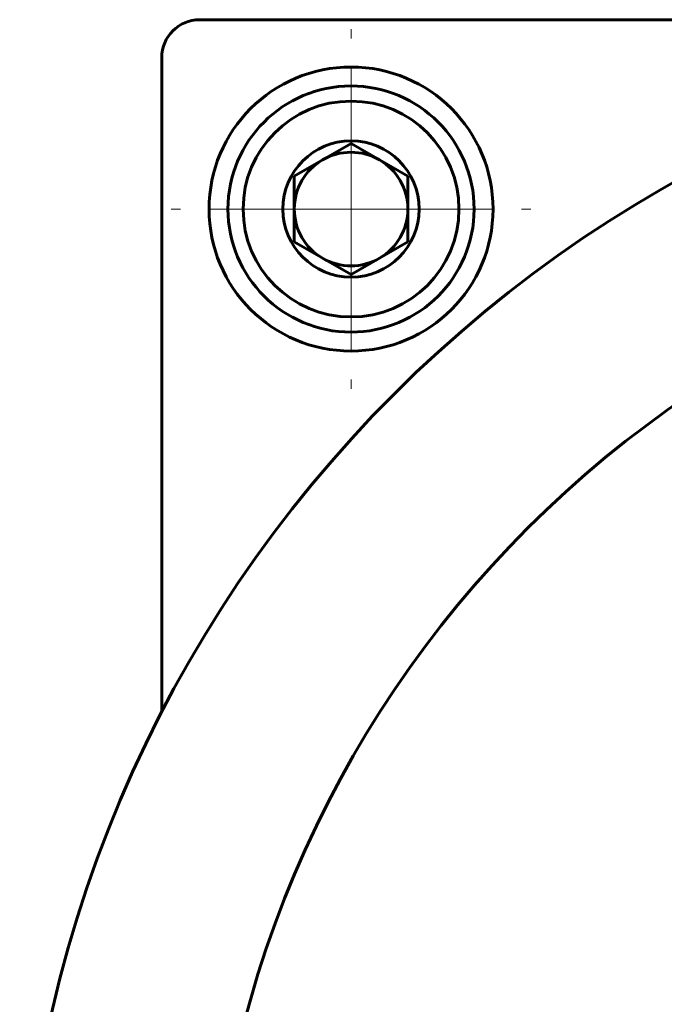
# Model space of a CAD drawing. Header units: millimetres. Extents: x -152 to 381, y -93 to 94.
# Tile 10 of 15: x 233 to 268, y 1 to 53. Entities that reach past the tile are written whole.
import ezdxf

# ---------------------------------------------------------------- set-up
doc = ezdxf.new("R2010")
doc.units = ezdxf.units.MM
doc.linetypes.add('K5LT_AXLED', pattern=[12, 7.5, -1.5, 1.5, -1.5])
doc.linetypes.add('K5LT_BASIC', pattern=[0])
doc.layers.add('Системный слой (1)', color=7, linetype='Continuous', true_color=0x6c6c6c)

# ---------------------------------------------------------------- blocks, each defined once
blk = doc.blocks.new('U57')
at = {"layer": 'Системный слой (1)', "color": 30, "linetype": 'K5LT_AXLED', "lineweight": 18, "true_color": 0xff8000}
for q in [(250.999, 52.5), (241.499, 43), (260.499, 43), (250.999, 33.5)]:
    blk.add_line((250.999, 43), q, dxfattribs=at)

msp = doc.modelspace()

# ---------------------------------------------------------------- linework, layer by layer
at = {"layer": 'Системный слой (1)', "color": 150, "linetype": 'K5LT_BASIC', "lineweight": 60, "true_color": 0x0080ff}
for p, q in [((300.999, 53), (242.999, 53)), ((240.999, 51), (240.999, 16.423)), ((250.999, 46.464), (247.999, 44.732)), ((253.999, 44.732), (250.999, 46.464)), ((247.999, 44.732), (247.999, 41.268)), ((253.999, 41.268), (253.999, 44.732)), ((247.999, 41.268), (250.999, 39.536)), ((250.999, 39.536), (253.999, 41.268))]:
    msp.add_line(p, q, dxfattribs=at)
for centre, radius in [((300.999, -14.5), 67.5), ((250.999, 43), 7.5), ((250.999, 43), 6.5), ((250.999, 43), 5.7), ((250.999, 43), 3.6), ((300.999, -14.5), 57.5)]:
    msp.add_circle(centre, radius, dxfattribs=at)
for centre, radius, start, end in [((242.999, 51), 2, 90, 180), ((250.999, 43), 3, 90, 120), ((250.999, 43), 3, 60, 90), ((250.999, 43), 3, 120, 180), ((250.999, 43), 3, 0, 60), ((250.999, 43), 3, 180, 240), ((250.999, 43), 3, 300, 0), ((250.999, 43), 3, 240, 300)]:
    msp.add_arc(centre, radius, start, end, dxfattribs=at)

# ---------------------------------------------------------------- block references
at = {"layer": 'Системный слой (1)'}
msp.add_blockref('U57', (0, 0), dxfattribs=at)

doc.saveas('drawing.dxf')
